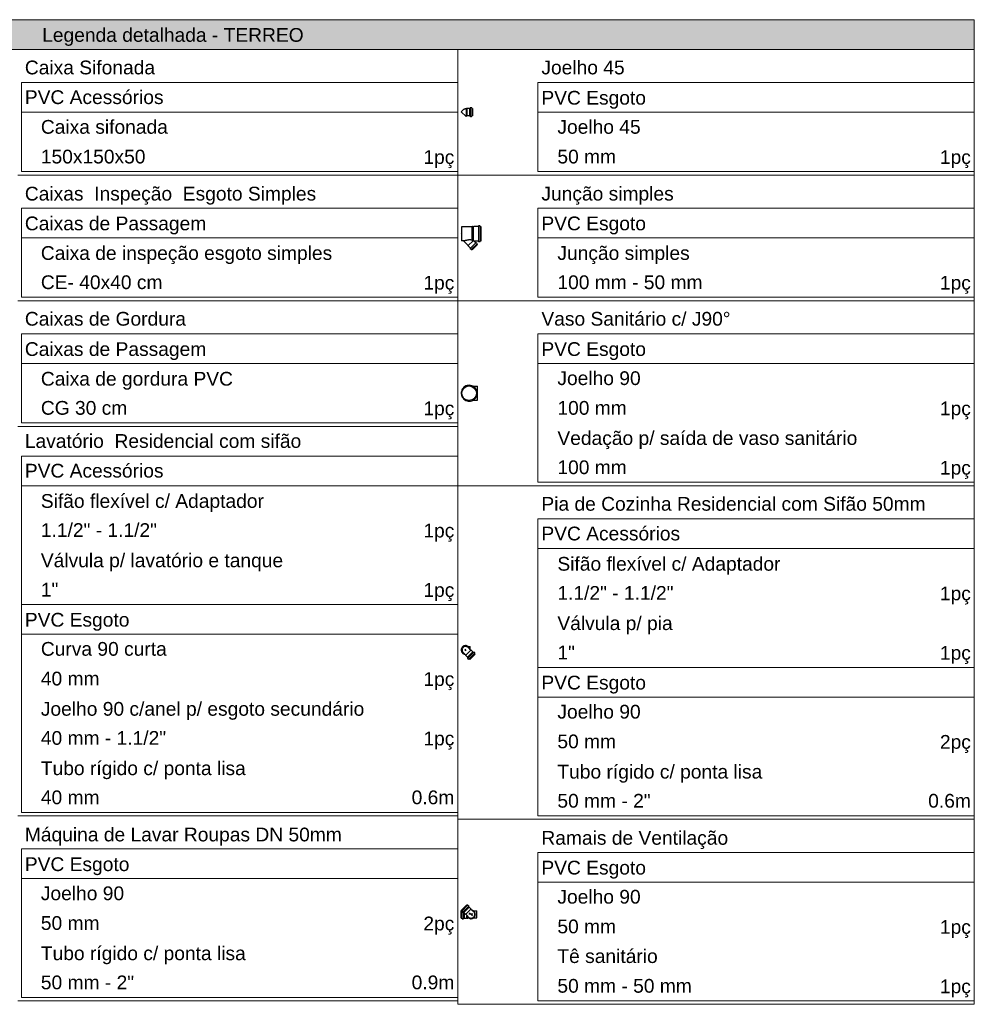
# Model space of a CAD drawing. Header units: millimetres. Extents: x -16331 to -10174, y -4135 to -3584.
# Tile 251 of 256: x -10368 to -10357, y -3915 to -3903. Entities that reach past the tile are written whole.
import ezdxf

# ---------------------------------------------------------------- set-up
doc = ezdxf.new("R2010")
doc.units = ezdxf.units.MM
doc.layers.add('DI-Hachuras Tabelas', color=251, linetype='Continuous', lineweight=0)
doc.layers.add('DI-Tabelas', color=7, linetype='Continuous', lineweight=5)
doc.layers.add('Simbolos', color=7, linetype='Continuous')
doc.layers.add('Simbolos_int', color=8, linetype='Continuous')
doc.styles.add('Arial', font='arial.ttf', dxfattribs={"height": 100})

msp = doc.modelspace()

# ---------------------------------------------------------------- hatches: boundary and pattern name
at = {"layer": 'DI-Hachuras Tabelas', "linetype": 'Continuous'}
msp.add_hatch(color=253, dxfattribs=at).paths.add_polyline_path([(-10374.5689, -3903.384), (-10356.5311, -3903.384), (-10356.5311, -3903.7296), (-10374.5689, -3903.7296)])

# ---------------------------------------------------------------- linework, layer by layer
at = {"layer": 'DI-Hachuras Tabelas'}
msp.add_lwpolyline([(-10368.5563, -3903.384), (-10356.5311, -3903.384), (-10356.5311, -3903.7296), (-10374.5689, -3903.7296), (-10374.5689, -3903.384)], dxfattribs=at)
at = {"layer": 'DI-Tabelas'}
for p, q in [((-10374.5689, -3903.384), (-10356.5311, -3903.384)), ((-10356.5311, -3903.384), (-10356.5311, -3903.7296)), ((-10356.5311, -3903.7296), (-10374.5689, -3903.7296)), ((-10362.5437, -3903.7296), (-10362.5437, -3905.192)), ((-10362.5437, -3905.192), (-10362.5437, -3903.7296)), ((-10356.5311, -3903.7296), (-10356.5311, -3905.192)), ((-10356.5311, -3907.6112), (-10356.5311, -3903.7296)), ((-10362.5437, -3904.1152), (-10367.623, -3904.1152)), ((-10367.623, -3904.4608), (-10367.623, -3904.1152)), ((-10362.5437, -3904.1152), (-10362.5437, -3904.4608)), ((-10356.5311, -3904.1152), (-10361.6103, -3904.1152)), ((-10361.6103, -3904.4608), (-10361.6103, -3904.1152)), ((-10356.5311, -3904.1152), (-10356.5311, -3904.4608)), ((-10362.5437, -3904.4608), (-10367.623, -3904.4608)), ((-10367.623, -3904.8064), (-10367.623, -3904.4608)), ((-10362.5437, -3904.4608), (-10362.5437, -3904.8064)), ((-10356.5311, -3904.4608), (-10361.6103, -3904.4608)), ((-10361.6103, -3904.8064), (-10361.6103, -3904.4608)), ((-10356.5311, -3904.4608), (-10356.5311, -3904.8064)), ((-10367.623, -3905.152), (-10367.623, -3904.8064)), ((-10362.5437, -3904.8064), (-10362.5437, -3905.152)), ((-10361.6103, -3905.152), (-10361.6103, -3904.8064)), ((-10356.5311, -3904.8064), (-10356.5311, -3905.152)), ((-10363.0601, -3905.152), (-10367.623, -3905.152)), ((-10362.5437, -3905.152), (-10363.0601, -3905.152)), ((-10357.0475, -3905.152), (-10361.6103, -3905.152)), ((-10356.5311, -3905.152), (-10357.0475, -3905.152)), ((-10362.5437, -3905.192), (-10367.663, -3905.192)), ((-10362.5437, -3905.192), (-10362.5437, -3906.6544)), ((-10361.6503, -3905.192), (-10362.5437, -3905.192)), ((-10362.5437, -3906.6544), (-10362.5437, -3905.192)), ((-10356.5311, -3905.192), (-10361.6503, -3905.192)), ((-10356.5311, -3905.192), (-10356.5311, -3906.6544)), ((-10362.5437, -3905.5776), (-10367.623, -3905.5776)), ((-10367.623, -3905.9232), (-10367.623, -3905.5776)), ((-10362.5437, -3905.5776), (-10362.5437, -3905.9232)), ((-10356.5311, -3905.5776), (-10361.6103, -3905.5776)), ((-10361.6103, -3905.9232), (-10361.6103, -3905.5776)), ((-10356.5311, -3905.5776), (-10356.5311, -3905.9232)), ((-10362.5437, -3905.9232), (-10367.623, -3905.9232)), ((-10367.623, -3906.2688), (-10367.623, -3905.9232)), ((-10362.5437, -3905.9232), (-10362.5437, -3906.2688)), ((-10356.5311, -3905.9232), (-10361.6103, -3905.9232)), ((-10361.6103, -3906.2688), (-10361.6103, -3905.9232)), ((-10356.5311, -3905.9232), (-10356.5311, -3906.2688)), ((-10367.623, -3906.6144), (-10367.623, -3906.2688)), ((-10362.5437, -3906.2688), (-10362.5437, -3906.6144)), ((-10361.6103, -3906.6144), (-10361.6103, -3906.2688)), ((-10356.5311, -3906.2688), (-10356.5311, -3906.6144)), ((-10362.5437, -3906.6544), (-10367.663, -3906.6544)), ((-10363.8889, -3906.6144), (-10367.623, -3906.6144)), ((-10362.5437, -3906.6144), (-10363.8889, -3906.6144)), ((-10362.5437, -3906.6544), (-10362.5437, -3908.1168)), ((-10361.6503, -3906.6544), (-10362.5437, -3906.6544)), ((-10361.6503, -3906.6544), (-10362.5437, -3906.6544)), ((-10362.5437, -3908.808), (-10362.5437, -3906.6544)), ((-10356.5311, -3906.6544), (-10361.6503, -3906.6544)), ((-10356.5311, -3906.6544), (-10361.6503, -3906.6544)), ((-10357.0475, -3906.6144), (-10361.6103, -3906.6144)), ((-10356.5311, -3906.6144), (-10357.0475, -3906.6144)), ((-10356.5311, -3906.6544), (-10356.5311, -3908.808)), ((-10362.5437, -3907.04), (-10367.623, -3907.04)), ((-10367.623, -3907.3856), (-10367.623, -3907.04)), ((-10362.5437, -3907.04), (-10362.5437, -3907.3856)), ((-10356.5311, -3907.04), (-10361.6103, -3907.04)), ((-10361.6103, -3907.3856), (-10361.6103, -3907.04)), ((-10356.5311, -3907.04), (-10356.5311, -3907.3856)), ((-10356.5311, -3907.04), (-10356.5311, -3907.3856)), ((-10362.5437, -3907.3856), (-10367.623, -3907.3856)), ((-10367.623, -3907.7312), (-10367.623, -3907.3856)), ((-10362.5437, -3907.3856), (-10362.5437, -3907.7312)), ((-10356.5311, -3907.3856), (-10361.6103, -3907.3856)), ((-10361.6103, -3907.7312), (-10361.6103, -3907.3856)), ((-10356.5311, -3907.3856), (-10356.5311, -3907.7312)), ((-10356.5311, -3907.3856), (-10356.5311, -3907.7312)), ((-10367.623, -3908.0768), (-10367.623, -3907.7312)), ((-10362.5437, -3907.7312), (-10362.5437, -3908.0768)), ((-10361.6103, -3908.0768), (-10361.6103, -3907.7312)), ((-10356.5311, -3907.7312), (-10356.5311, -3908.0768)), ((-10356.5311, -3907.7312), (-10356.5311, -3908.0768)), ((-10362.5437, -3908.1168), (-10367.663, -3908.1168)), ((-10363.4785, -3908.0768), (-10367.623, -3908.0768)), ((-10362.5437, -3908.0768), (-10363.4785, -3908.0768)), ((-10362.5437, -3908.0768), (-10362.5437, -3912.6496)), ((-10361.6103, -3908.4224), (-10361.6103, -3908.0768)), ((-10356.5311, -3908.0768), (-10356.5311, -3908.4224)), ((-10356.5311, -3908.0768), (-10356.5311, -3908.4224)), ((-10362.5437, -3908.4624), (-10367.623, -3908.4624)), ((-10367.623, -3908.808), (-10367.623, -3908.4624)), ((-10361.6103, -3908.768), (-10361.6103, -3908.4224)), ((-10356.5311, -3908.4224), (-10356.5311, -3908.768)), ((-10356.5311, -3908.4224), (-10356.5311, -3908.768)), ((-10362.5437, -3908.808), (-10367.623, -3908.808)), ((-10367.623, -3909.1536), (-10367.623, -3908.808)), ((-10361.6503, -3908.808), (-10362.5437, -3908.808)), ((-10356.5311, -3908.808), (-10361.6503, -3908.808)), ((-10358.2659, -3908.768), (-10361.6103, -3908.768)), ((-10356.5311, -3908.768), (-10358.2659, -3908.768)), ((-10356.5311, -3908.768), (-10356.5311, -3909.1136)), ((-10356.5311, -3913.3408), (-10356.5311, -3908.768)), ((-10356.5311, -3908.808), (-10356.5311, -3912.6896)), ((-10367.623, -3909.4992), (-10367.623, -3909.1536)), ((-10356.5311, -3909.1936), (-10361.6103, -3909.1936)), ((-10361.6103, -3909.5392), (-10361.6103, -3909.1936)), ((-10356.5311, -3909.1936), (-10356.5311, -3909.5392)), ((-10367.623, -3909.8448), (-10367.623, -3909.4992)), ((-10356.5311, -3909.5392), (-10361.6103, -3909.5392)), ((-10361.6103, -3909.8848), (-10361.6103, -3909.5392)), ((-10356.5311, -3909.5392), (-10356.5311, -3909.8848)), ((-10367.623, -3910.1904), (-10367.623, -3909.8448)), ((-10361.6103, -3910.2304), (-10361.6103, -3909.8848)), ((-10356.5311, -3909.8848), (-10356.5311, -3910.2304)), ((-10364.1462, -3910.1904), (-10367.623, -3910.1904)), ((-10367.623, -3910.536), (-10367.623, -3910.1904)), ((-10362.5437, -3910.1904), (-10364.1462, -3910.1904)), ((-10361.6103, -3910.576), (-10361.6103, -3910.2304)), ((-10356.5311, -3910.2304), (-10356.5311, -3910.576)), ((-10362.5437, -3910.536), (-10367.623, -3910.536)), ((-10367.623, -3910.8816), (-10367.623, -3910.536)), ((-10361.6103, -3910.9216), (-10361.6103, -3910.576)), ((-10356.5311, -3910.576), (-10356.5311, -3910.9216)), ((-10367.623, -3911.2272), (-10367.623, -3910.8816)), ((-10358.4784, -3910.9216), (-10361.6103, -3910.9216)), ((-10361.6103, -3911.2672), (-10361.6103, -3910.9216)), ((-10356.5311, -3910.9216), (-10358.4784, -3910.9216)), ((-10356.5311, -3910.9216), (-10356.5311, -3911.2672)), ((-10367.623, -3911.5728), (-10367.623, -3911.2272)), ((-10362.5437, -3911.2272), (-10362.5437, -3911.5728)), ((-10356.5311, -3911.2672), (-10361.6103, -3911.2672)), ((-10361.6103, -3911.6128), (-10361.6103, -3911.2672)), ((-10356.5311, -3911.2672), (-10356.5311, -3911.6128)), ((-10367.623, -3911.9184), (-10367.623, -3911.5728)), ((-10362.5437, -3911.5728), (-10362.5437, -3911.9184)), ((-10361.6103, -3911.9584), (-10361.6103, -3911.6128)), ((-10356.5311, -3911.6128), (-10356.5311, -3911.9584)), ((-10367.623, -3912.264), (-10367.623, -3911.9184)), ((-10362.5437, -3911.9184), (-10362.5437, -3912.264)), ((-10361.6103, -3912.304), (-10361.6103, -3911.9584)), ((-10356.5311, -3911.9584), (-10356.5311, -3912.304)), ((-10367.623, -3912.6096), (-10367.623, -3912.264)), ((-10362.5437, -3912.264), (-10362.5437, -3912.6096)), ((-10361.6103, -3912.6496), (-10361.6103, -3912.304)), ((-10356.5311, -3912.304), (-10356.5311, -3912.6496)), ((-10364.1462, -3912.6096), (-10367.623, -3912.6096)), ((-10362.5437, -3912.6096), (-10364.1462, -3912.6096)), ((-10362.5437, -3912.6496), (-10367.663, -3912.6496)), ((-10362.5437, -3912.6496), (-10362.5437, -3914.8032)), ((-10361.6503, -3912.6896), (-10362.5437, -3912.6896)), ((-10362.5437, -3914.8432), (-10362.5437, -3912.6896)), ((-10356.5311, -3912.6896), (-10361.6503, -3912.6896)), ((-10358.4784, -3912.6496), (-10361.6103, -3912.6496)), ((-10356.5311, -3912.6496), (-10358.4784, -3912.6496)), ((-10356.5311, -3912.6896), (-10356.5311, -3914.8432)), ((-10362.5437, -3913.0352), (-10367.623, -3913.0352)), ((-10367.623, -3913.3808), (-10367.623, -3913.0352)), ((-10362.5437, -3913.0352), (-10362.5437, -3913.3808)), ((-10356.5311, -3913.0752), (-10361.6103, -3913.0752)), ((-10361.6103, -3913.4208), (-10361.6103, -3913.0752)), ((-10356.5311, -3913.0752), (-10356.5311, -3913.4208)), ((-10362.5437, -3913.3808), (-10367.623, -3913.3808)), ((-10367.623, -3913.7264), (-10367.623, -3913.3808)), ((-10362.5437, -3913.3808), (-10362.5437, -3913.7264)), ((-10356.5311, -3913.4208), (-10361.6103, -3913.4208)), ((-10361.6103, -3913.7664), (-10361.6103, -3913.4208)), ((-10356.5311, -3914.8032), (-10356.5311, -3913.3408)), ((-10356.5311, -3913.4208), (-10356.5311, -3913.7664)), ((-10367.623, -3914.072), (-10367.623, -3913.7264)), ((-10362.5437, -3913.7264), (-10362.5437, -3914.072)), ((-10361.6103, -3914.112), (-10361.6103, -3913.7664)), ((-10356.5311, -3913.7664), (-10356.5311, -3914.112)), ((-10367.623, -3914.4176), (-10367.623, -3914.072)), ((-10362.5437, -3914.072), (-10362.5437, -3914.4176)), ((-10361.6103, -3914.4576), (-10361.6103, -3914.112)), ((-10356.5311, -3914.112), (-10356.5311, -3914.4576)), ((-10362.5437, -3914.192), (-10362.5437, -3914.5376)), ((-10367.623, -3914.7632), (-10367.623, -3914.4176)), ((-10362.5437, -3914.4176), (-10362.5437, -3914.7632)), ((-10361.6103, -3914.8032), (-10361.6103, -3914.4576)), ((-10356.5311, -3914.4576), (-10356.5311, -3914.8032)), ((-10362.5437, -3914.8032), (-10367.663, -3914.8032)), ((-10364.207, -3914.7632), (-10367.623, -3914.7632)), ((-10362.5437, -3914.7632), (-10364.207, -3914.7632)), ((-10357.0475, -3914.8032), (-10361.6103, -3914.8032)), ((-10356.5311, -3914.8032), (-10357.0475, -3914.8032)), ((-10361.6503, -3914.8432), (-10362.5437, -3914.8432)), ((-10356.5311, -3914.8432), (-10361.6503, -3914.8432))]:
    msp.add_line(p, q, dxfattribs=at)
at = {"layer": 'Simbolos'}
for p, q in [((-10362.4896, -3904.4408), (-10362.5037, -3904.4549)), ((-10362.4465, -3904.4197), (-10362.4463, -3904.4173)), ((-10362.4416, -3904.4173), (-10362.4463, -3904.4173)), ((-10362.4414, -3904.4197), (-10362.4416, -3904.4173)), ((-10362.4372, -3904.4197), (-10362.4414, -3904.4197)), ((-10362.4343, -3904.4168), (-10362.4372, -3904.4197)), ((-10362.4074, -3904.4168), (-10362.4343, -3904.4168)), ((-10362.4071, -3904.4165), (-10362.4074, -3904.4168)), ((-10362.3996, -3904.4165), (-10362.4071, -3904.4165)), ((-10362.3977, -3904.4108), (-10362.398, -3904.415)), ((-10362.3821, -3904.4093), (-10362.3961, -3904.4093)), ((-10362.3805, -3904.4105), (-10362.3792, -3904.4153)), ((-10362.3707, -3904.4165), (-10362.3777, -3904.4165)), ((-10362.3707, -3904.4165), (-10362.3707, -3904.504)), ((-10362.4372, -3904.5031), (-10362.4463, -3904.5122)), ((-10362.4343, -3904.5037), (-10362.4349, -3904.5031)), ((-10362.4074, -3904.5037), (-10362.4343, -3904.5037)), ((-10362.4071, -3904.504), (-10362.4074, -3904.5037)), ((-10362.3996, -3904.504), (-10362.4071, -3904.504)), ((-10362.3977, -3904.5097), (-10362.398, -3904.5054)), ((-10362.3821, -3904.5111), (-10362.3961, -3904.5111)), ((-10362.3805, -3904.5099), (-10362.3792, -3904.5052)), ((-10362.3707, -3904.504), (-10362.3777, -3904.504)), ((-10362.3756, -3905.7951), (-10362.5019, -3905.7951)), ((-10362.5019, -3905.7951), (-10362.5019, -3905.9576)), ((-10362.3756, -3905.7951), (-10362.3754, -3905.7927)), ((-10362.3707, -3905.7927), (-10362.3754, -3905.7927)), ((-10362.3705, -3905.7951), (-10362.3707, -3905.7927)), ((-10362.3605, -3905.7951), (-10362.3705, -3905.7951)), ((-10362.3566, -3905.7911), (-10362.3605, -3905.7951)), ((-10362.3057, -3905.7911), (-10362.3566, -3905.7911)), ((-10362.3037, -3905.7855), (-10362.3041, -3905.7897)), ((-10362.287, -3905.7841), (-10362.3022, -3905.7841)), ((-10362.2855, -3905.7853), (-10362.2842, -3905.7899)), ((-10362.2756, -3905.7911), (-10362.2827, -3905.7911)), ((-10362.2756, -3905.7911), (-10362.2756, -3905.9615)), ((-10362.4947, -3905.8763), (-10362.5037, -3905.8763)), ((-10362.4973, -3905.8798), (-10362.5036, -3905.8735)), ((-10362.4764, -3905.9576), (-10362.5019, -3905.9576)), ((-10362.4211, -3906.013), (-10362.4764, -3905.9576)), ((-10362.3349, -3905.9799), (-10362.3506, -3905.9643)), ((-10362.3057, -3905.9615), (-10362.3494, -3905.9615)), ((-10362.3295, -3905.9773), (-10362.3327, -3905.98)), ((-10362.3178, -3905.9877), (-10362.3277, -3905.9778)), ((-10362.3037, -3905.9671), (-10362.3041, -3905.963)), ((-10362.287, -3905.9686), (-10362.3022, -3905.9686)), ((-10362.2855, -3905.9674), (-10362.2842, -3905.9627)), ((-10362.2756, -3905.9615), (-10362.2827, -3905.9615)), ((-10362.4211, -3906.0175), (-10362.4211, -3906.013)), ((-10362.3967, -3906.0418), (-10362.4211, -3906.0175)), ((-10362.3994, -3906.0472), (-10362.3967, -3906.044)), ((-10362.3894, -3906.0593), (-10362.3993, -3906.0494)), ((-10362.3874, -3906.0595), (-10362.3832, -3906.0571)), ((-10362.3763, -3906.0623), (-10362.3812, -3906.0574)), ((-10362.3148, -3906.0008), (-10362.3763, -3906.0623)), ((-10362.3175, -3905.9897), (-10362.32, -3905.9939)), ((-10362.3148, -3906.0008), (-10362.3198, -3905.9959)), ((-10362.3678, -3907.6499), (-10362.3154, -3907.6499)), ((-10362.3678, -3907.8125), (-10362.3154, -3907.8125)), ((-10362.4221, -3910.6786), (-10362.3979, -3910.6786)), ((-10362.4493, -3910.78), (-10362.4779, -3910.7514)), ((-10362.4493, -3910.7841), (-10362.4493, -3910.78)), ((-10362.4303, -3910.8031), (-10362.4493, -3910.7841)), ((-10362.3919, -3910.7227), (-10362.4205, -3910.6941)), ((-10362.3426, -3910.7674), (-10362.4045, -3910.8293)), ((-10362.3878, -3910.7227), (-10362.3919, -3910.7227)), ((-10362.3688, -3910.7417), (-10362.3878, -3910.7227)), ((-10362.3684, -3910.7417), (-10362.3688, -3910.7417)), ((-10362.3631, -3910.747), (-10362.3684, -3910.7417)), ((-10362.3577, -3910.7443), (-10362.3609, -3910.7471)), ((-10362.3456, -3910.7544), (-10362.3555, -3910.7444)), ((-10362.3454, -3910.7563), (-10362.3478, -3910.7605)), ((-10362.3426, -3910.7674), (-10362.3476, -3910.7625)), ((-10362.4303, -3910.8035), (-10362.4303, -3910.8031)), ((-10362.425, -3910.8088), (-10362.4303, -3910.8035)), ((-10362.4276, -3910.8142), (-10362.4249, -3910.811)), ((-10362.4176, -3910.8263), (-10362.4275, -3910.8164)), ((-10362.4157, -3910.8266), (-10362.4114, -3910.8241)), ((-10362.4045, -3910.8293), (-10362.4095, -3910.8244)), ((-10362.5037, -3913.8398), (-10362.5037, -3913.7523)), ((-10362.5037, -3913.7523), (-10362.4967, -3913.7523)), ((-10362.5001, -3913.7478), (-10362.4382, -3913.6859)), ((-10362.5001, -3913.7478), (-10362.4951, -3913.7527)), ((-10362.4973, -3913.7589), (-10362.4949, -3913.7546)), ((-10362.4971, -3913.7608), (-10362.4872, -3913.7707)), ((-10362.485, -3913.7708), (-10362.4818, -3913.7681)), ((-10362.4796, -3913.7682), (-10362.4743, -3913.7735)), ((-10362.4743, -3913.7735), (-10362.4739, -3913.7735)), ((-10362.4739, -3913.7735), (-10362.4549, -3913.7925)), ((-10362.4382, -3913.6859), (-10362.4332, -3913.6908)), ((-10362.427, -3913.6886), (-10362.4313, -3913.6911)), ((-10362.4251, -3913.6888), (-10362.4152, -3913.6988)), ((-10362.4151, -3913.7009), (-10362.4178, -3913.7042)), ((-10362.4177, -3913.7063), (-10362.4124, -3913.7116)), ((-10362.4124, -3913.7116), (-10362.4124, -3913.7121)), ((-10362.4124, -3913.7121), (-10362.3934, -3913.7311)), ((-10362.3934, -3913.7311), (-10362.3934, -3913.7351)), ((-10362.3934, -3913.7351), (-10362.3728, -3913.7557)), ((-10362.3592, -3913.7555), (-10362.3229, -3913.7555)), ((-10362.5037, -3913.8398), (-10362.4967, -3913.8398)), ((-10362.4939, -3913.8457), (-10362.4952, -3913.841)), ((-10362.4923, -3913.8469), (-10362.4783, -3913.8469)), ((-10362.4767, -3913.8454), (-10362.4764, -3913.8412)), ((-10362.4748, -3913.8398), (-10362.4673, -3913.8398)), ((-10362.4673, -3913.8398), (-10362.4669, -3913.8395)), ((-10362.4669, -3913.8395), (-10362.4401, -3913.8395)), ((-10362.4549, -3913.7925), (-10362.4508, -3913.7925)), ((-10362.4508, -3913.7925), (-10362.4302, -3913.8131)), ((-10362.4401, -3913.8395), (-10362.4372, -3913.8366)), ((-10362.4372, -3913.8366), (-10362.4206, -3913.8366)), ((-10362.433, -3913.8366), (-10362.4328, -3913.839)), ((-10362.4328, -3913.839), (-10362.4281, -3913.839)), ((-10362.4279, -3913.8366), (-10362.4281, -3913.839)), ((-10362.3592, -3913.8366), (-10362.3229, -3913.8366))]:
    msp.add_line(p, q, dxfattribs=at)
for points in [[(-10362.4465, -3904.4197), (-10362.4518, -3904.4206), (-10362.4571, -3904.4219), (-10362.4623, -3904.4235), (-10362.4673, -3904.4256), (-10362.4722, -3904.4279), (-10362.4769, -3904.4307), (-10362.4813, -3904.4337), (-10362.4856, -3904.4371), (-10362.4896, -3904.4408)], [(-10362.3996, -3904.4165), (-10362.3994, -3904.4164), (-10362.3991, -3904.4164), (-10362.3989, -3904.4163), (-10362.3987, -3904.4161), (-10362.3985, -3904.416), (-10362.3983, -3904.4157), (-10362.3982, -3904.4155), (-10362.3981, -3904.4153), (-10362.398, -3904.415)], [(-10362.3961, -3904.4093), (-10362.3963, -3904.4094), (-10362.3966, -3904.4094), (-10362.3968, -3904.4095), (-10362.3971, -3904.4097), (-10362.3972, -3904.4099), (-10362.3974, -3904.4101), (-10362.3975, -3904.4103), (-10362.3976, -3904.4106), (-10362.3977, -3904.4108)], [(-10362.3805, -3904.4105), (-10362.3806, -3904.4103), (-10362.3807, -3904.4101), (-10362.3808, -3904.4099), (-10362.381, -3904.4098), (-10362.3812, -3904.4096), (-10362.3814, -3904.4095), (-10362.3816, -3904.4094), (-10362.3818, -3904.4094), (-10362.3821, -3904.4093)], [(-10362.3792, -3904.4153), (-10362.3792, -3904.4155), (-10362.379, -3904.4157), (-10362.3789, -3904.4159), (-10362.3787, -3904.4161), (-10362.3786, -3904.4162), (-10362.3784, -3904.4163), (-10362.3781, -3904.4164), (-10362.3779, -3904.4165), (-10362.3777, -3904.4165)], [(-10362.4349, -3904.5031), (-10362.4351, -3904.5029), (-10362.4354, -3904.5028), (-10362.4356, -3904.5027), (-10362.4359, -3904.5026), (-10362.4362, -3904.5026), (-10362.4365, -3904.5027), (-10362.4367, -3904.5028), (-10362.437, -3904.5029), (-10362.4372, -3904.5031)], [(-10362.398, -3904.5055), (-10362.3981, -3904.5052), (-10362.3982, -3904.5049), (-10362.3983, -3904.5047), (-10362.3985, -3904.5045), (-10362.3987, -3904.5043), (-10362.3989, -3904.5042), (-10362.3991, -3904.5041), (-10362.3994, -3904.504), (-10362.3996, -3904.504)], [(-10362.3977, -3904.5096), (-10362.3976, -3904.5099), (-10362.3975, -3904.5102), (-10362.3974, -3904.5104), (-10362.3972, -3904.5106), (-10362.3971, -3904.5108), (-10362.3968, -3904.5109), (-10362.3966, -3904.511), (-10362.3963, -3904.5111), (-10362.3961, -3904.5111)], [(-10362.3821, -3904.5111), (-10362.3818, -3904.5111), (-10362.3816, -3904.511), (-10362.3814, -3904.511), (-10362.3812, -3904.5108), (-10362.381, -3904.5107), (-10362.3808, -3904.5105), (-10362.3807, -3904.5103), (-10362.3806, -3904.5101), (-10362.3805, -3904.5099)], [(-10362.3777, -3904.504), (-10362.3779, -3904.504), (-10362.3781, -3904.5041), (-10362.3784, -3904.5041), (-10362.3786, -3904.5043), (-10362.3787, -3904.5044), (-10362.3789, -3904.5046), (-10362.379, -3904.5047), (-10362.3792, -3904.505), (-10362.3792, -3904.5052)], [(-10362.3057, -3905.7911), (-10362.3054, -3905.7911), (-10362.3052, -3905.791), (-10362.3049, -3905.7909), (-10362.3047, -3905.7908), (-10362.3045, -3905.7906), (-10362.3044, -3905.7904), (-10362.3042, -3905.7902), (-10362.3041, -3905.7899), (-10362.3041, -3905.7897)], [(-10362.3022, -3905.7841), (-10362.3024, -3905.7841), (-10362.3027, -3905.7842), (-10362.3029, -3905.7843), (-10362.3031, -3905.7844), (-10362.3033, -3905.7846), (-10362.3035, -3905.7848), (-10362.3036, -3905.785), (-10362.3037, -3905.7853), (-10362.3037, -3905.7856)], [(-10362.2855, -3905.7853), (-10362.2856, -3905.7851), (-10362.2857, -3905.7849), (-10362.2858, -3905.7847), (-10362.286, -3905.7845), (-10362.2861, -3905.7844), (-10362.2863, -3905.7842), (-10362.2866, -3905.7842), (-10362.2868, -3905.7841), (-10362.287, -3905.7841)], [(-10362.2842, -3905.7899), (-10362.2842, -3905.7902), (-10362.284, -3905.7904), (-10362.2839, -3905.7906), (-10362.2837, -3905.7907), (-10362.2836, -3905.7909), (-10362.2834, -3905.791), (-10362.2831, -3905.7911), (-10362.2829, -3905.7911), (-10362.2827, -3905.7911)], [(-10362.4751, -3905.9583), (-10362.4752, -3905.9582), (-10362.4753, -3905.9581), (-10362.4755, -3905.9579), (-10362.4756, -3905.9578), (-10362.4758, -3905.9578), (-10362.4759, -3905.9577), (-10362.4761, -3905.9577), (-10362.4763, -3905.9576), (-10362.4764, -3905.9576)], [(-10362.4381, -3905.9517), (-10362.4422, -3905.9523), (-10362.4463, -3905.953), (-10362.4505, -3905.9537), (-10362.4546, -3905.9544), (-10362.4587, -3905.9551), (-10362.4628, -3905.9559), (-10362.4669, -3905.9567), (-10362.471, -3905.9575), (-10362.4751, -3905.9583)], [(-10362.3929, -3905.9471), (-10362.3979, -3905.9467), (-10362.403, -3905.9465), (-10362.4081, -3905.9465), (-10362.4132, -3905.9468), (-10362.4182, -3905.9473), (-10362.4233, -3905.948), (-10362.4282, -3905.949), (-10362.4332, -3905.9502), (-10362.4381, -3905.9517)], [(-10362.3508, -3905.9624), (-10362.3552, -3905.96), (-10362.3597, -3905.9577), (-10362.3642, -3905.9556), (-10362.3688, -3905.9537), (-10362.3735, -3905.952), (-10362.3783, -3905.9505), (-10362.3831, -3905.9492), (-10362.388, -3905.948), (-10362.3929, -3905.9471)], [(-10362.3494, -3905.9615), (-10362.3496, -3905.9615), (-10362.3498, -3905.9616), (-10362.35, -3905.9617), (-10362.3502, -3905.9617), (-10362.3504, -3905.9619), (-10362.3506, -3905.962), (-10362.3507, -3905.9622), (-10362.3508, -3905.9623), (-10362.3509, -3905.9625), (-10362.351, -3905.9627), (-10362.351, -3905.9629), (-10362.351, -3905.9631), (-10362.351, -3905.9633), (-10362.351, -3905.9635), (-10362.3509, -3905.9637), (-10362.3508, -3905.9639), (-10362.3507, -3905.9641), (-10362.3506, -3905.9643)], [(-10362.3349, -3905.9799), (-10362.3347, -3905.9801), (-10362.3344, -3905.9803), (-10362.3342, -3905.9803), (-10362.3339, -3905.9804), (-10362.3337, -3905.9804), (-10362.3334, -3905.9804), (-10362.3332, -3905.9803), (-10362.3329, -3905.9802), (-10362.3327, -3905.98)], [(-10362.3277, -3905.9778), (-10362.3279, -3905.9777), (-10362.3281, -3905.9775), (-10362.3284, -3905.9774), (-10362.3286, -3905.9774), (-10362.3289, -3905.9774), (-10362.3292, -3905.9774), (-10362.3294, -3905.9775), (-10362.3297, -3905.9776), (-10362.3299, -3905.9777)], [(-10362.3041, -3905.963), (-10362.3041, -3905.9627), (-10362.3042, -3905.9625), (-10362.3044, -3905.9623), (-10362.3045, -3905.962), (-10362.3047, -3905.9619), (-10362.3049, -3905.9617), (-10362.3052, -3905.9616), (-10362.3054, -3905.9616), (-10362.3057, -3905.9615)], [(-10362.3037, -3905.9671), (-10362.3037, -3905.9674), (-10362.3036, -3905.9676), (-10362.3035, -3905.9679), (-10362.3033, -3905.9681), (-10362.3031, -3905.9682), (-10362.3029, -3905.9684), (-10362.3027, -3905.9685), (-10362.3024, -3905.9686), (-10362.3022, -3905.9686)], [(-10362.287, -3905.9686), (-10362.2868, -3905.9686), (-10362.2866, -3905.9685), (-10362.2863, -3905.9684), (-10362.2861, -3905.9683), (-10362.286, -3905.9682), (-10362.2858, -3905.968), (-10362.2857, -3905.9678), (-10362.2856, -3905.9676), (-10362.2855, -3905.9674)], [(-10362.2827, -3905.9615), (-10362.2829, -3905.9616), (-10362.2831, -3905.9616), (-10362.2834, -3905.9617), (-10362.2836, -3905.9618), (-10362.2837, -3905.9619), (-10362.2839, -3905.9621), (-10362.284, -3905.9623), (-10362.2842, -3905.9625), (-10362.2842, -3905.9627)], [(-10362.3994, -3906.0472), (-10362.3995, -3906.0474), (-10362.3996, -3906.0477), (-10362.3997, -3906.0479), (-10362.3997, -3906.0482), (-10362.3997, -3906.0485), (-10362.3997, -3906.0487), (-10362.3996, -3906.049), (-10362.3994, -3906.0492), (-10362.3993, -3906.0494)], [(-10362.3967, -3906.044), (-10362.3965, -3906.0438), (-10362.3964, -3906.0436), (-10362.3963, -3906.0433), (-10362.3963, -3906.043), (-10362.3963, -3906.0428), (-10362.3964, -3906.0425), (-10362.3964, -3906.0423), (-10362.3966, -3906.042), (-10362.3968, -3906.0418)], [(-10362.3894, -3906.0593), (-10362.3892, -3906.0595), (-10362.389, -3906.0596), (-10362.3888, -3906.0597), (-10362.3885, -3906.0597), (-10362.3883, -3906.0598), (-10362.3881, -3906.0598), (-10362.3879, -3906.0597), (-10362.3876, -3906.0597), (-10362.3874, -3906.0596)], [(-10362.3812, -3906.0573), (-10362.3814, -3906.0572), (-10362.3816, -3906.0571), (-10362.3818, -3906.057), (-10362.382, -3906.0569), (-10362.3823, -3906.0569), (-10362.3825, -3906.0569), (-10362.3827, -3906.0569), (-10362.383, -3906.057), (-10362.3832, -3906.0571)], [(-10362.32, -3905.9939), (-10362.3201, -3905.9941), (-10362.3202, -3905.9944), (-10362.3202, -3905.9946), (-10362.3202, -3905.9948), (-10362.3202, -3905.9951), (-10362.3201, -3905.9953), (-10362.32, -3905.9955), (-10362.3199, -3905.9957), (-10362.3198, -3905.9959)], [(-10362.3175, -3905.9897), (-10362.3174, -3905.9895), (-10362.3174, -3905.9892), (-10362.3173, -3905.989), (-10362.3173, -3905.9888), (-10362.3174, -3905.9886), (-10362.3174, -3905.9883), (-10362.3175, -3905.9881), (-10362.3176, -3905.9879), (-10362.3178, -3905.9877)], [(-10362.3678, -3907.6499), (-10362.3807, -3907.6442), (-10362.3943, -3907.6405), (-10362.4083, -3907.639), (-10362.4224, -3907.6396), (-10362.4362, -3907.6423), (-10362.4494, -3907.6471), (-10362.4618, -3907.6539), (-10362.473, -3907.6625), (-10362.4827, -3907.6726), (-10362.4908, -3907.6842), (-10362.497, -3907.6968), (-10362.5013, -3907.7102), (-10362.5034, -3907.7241), (-10362.5034, -3907.7382), (-10362.5013, -3907.7521), (-10362.497, -3907.7656), (-10362.4908, -3907.7782), (-10362.4827, -3907.7897), (-10362.473, -3907.7999), (-10362.4618, -3907.8085), (-10362.4494, -3907.8152), (-10362.4362, -3907.82), (-10362.4224, -3907.8228), (-10362.4083, -3907.8234), (-10362.3943, -3907.8218), (-10362.3807, -3907.8182), (-10362.3678, -3907.8125)], [(-10362.3678, -3907.8125), (-10362.3584, -3907.8067), (-10362.3498, -3907.7998), (-10362.342, -3907.7919), (-10362.3353, -3907.7832), (-10362.3296, -3907.7737), (-10362.3251, -3907.7636), (-10362.3218, -3907.7531), (-10362.3199, -3907.7422), (-10362.3192, -3907.7312), (-10362.3199, -3907.7202), (-10362.3218, -3907.7093), (-10362.3251, -3907.6987), (-10362.3296, -3907.6886), (-10362.3353, -3907.6792), (-10362.342, -3907.6704), (-10362.3498, -3907.6626), (-10362.3584, -3907.6557), (-10362.3678, -3907.6499)], [(-10362.4205, -3910.6941), (-10362.4239, -3910.6902), (-10362.4277, -3910.6868), (-10362.432, -3910.684), (-10362.4366, -3910.6816), (-10362.4414, -3910.6799), (-10362.4464, -3910.6788), (-10362.4515, -3910.6783), (-10362.4566, -3910.6785), (-10362.4617, -3910.6793), (-10362.4666, -3910.6807), (-10362.4714, -3910.6827), (-10362.4758, -3910.6853), (-10362.4798, -3910.6885), (-10362.4835, -3910.6921), (-10362.4866, -3910.6962), (-10362.4892, -3910.7006), (-10362.4913, -3910.7053), (-10362.4927, -3910.7102), (-10362.4935, -3910.7153), (-10362.4937, -3910.7204), (-10362.4932, -3910.7255), (-10362.4921, -3910.7305), (-10362.4903, -3910.7354), (-10362.488, -3910.7399), (-10362.4851, -3910.7442), (-10362.4817, -3910.748), (-10362.4779, -3910.7514)], [(-10362.3631, -3910.747), (-10362.3629, -3910.7471), (-10362.3627, -3910.7473), (-10362.3624, -3910.7474), (-10362.3622, -3910.7474), (-10362.3619, -3910.7474), (-10362.3616, -3910.7474), (-10362.3614, -3910.7473), (-10362.3611, -3910.7472), (-10362.3609, -3910.747)], [(-10362.3555, -3910.7445), (-10362.3557, -3910.7443), (-10362.356, -3910.7441), (-10362.3562, -3910.744), (-10362.3565, -3910.744), (-10362.3567, -3910.744), (-10362.357, -3910.744), (-10362.3572, -3910.7441), (-10362.3575, -3910.7442), (-10362.3577, -3910.7444)], [(-10362.3478, -3910.7606), (-10362.3479, -3910.7608), (-10362.348, -3910.761), (-10362.348, -3910.7612), (-10362.348, -3910.7615), (-10362.348, -3910.7617), (-10362.3479, -3910.7619), (-10362.3478, -3910.7621), (-10362.3477, -3910.7623), (-10362.3476, -3910.7625)], [(-10362.3454, -3910.7563), (-10362.3453, -3910.7561), (-10362.3452, -3910.7559), (-10362.3452, -3910.7556), (-10362.3452, -3910.7554), (-10362.3452, -3910.7552), (-10362.3453, -3910.7549), (-10362.3453, -3910.7547), (-10362.3455, -3910.7545), (-10362.3456, -3910.7544)], [(-10362.4276, -3910.8142), (-10362.4277, -3910.8145), (-10362.4279, -3910.8147), (-10362.4279, -3910.815), (-10362.428, -3910.8152), (-10362.4279, -3910.8155), (-10362.4279, -3910.8157), (-10362.4278, -3910.816), (-10362.4277, -3910.8162), (-10362.4275, -3910.8164)], [(-10362.4249, -3910.811), (-10362.4247, -3910.8108), (-10362.4246, -3910.8106), (-10362.4246, -3910.8103), (-10362.4245, -3910.81), (-10362.4245, -3910.8098), (-10362.4246, -3910.8095), (-10362.4247, -3910.8093), (-10362.4248, -3910.8091), (-10362.425, -3910.8089)], [(-10362.4176, -3910.8263), (-10362.4174, -3910.8265), (-10362.4172, -3910.8266), (-10362.417, -3910.8267), (-10362.4168, -3910.8267), (-10362.4165, -3910.8268), (-10362.4163, -3910.8268), (-10362.4161, -3910.8267), (-10362.4159, -3910.8267), (-10362.4157, -3910.8266)], [(-10362.4095, -3910.8244), (-10362.4096, -3910.8242), (-10362.4098, -3910.8241), (-10362.41, -3910.824), (-10362.4103, -3910.8239), (-10362.4105, -3910.8239), (-10362.4107, -3910.8239), (-10362.411, -3910.8239), (-10362.4112, -3910.824), (-10362.4114, -3910.8241)], [(-10362.4973, -3913.7589), (-10362.4974, -3913.7591), (-10362.4975, -3913.7593), (-10362.4975, -3913.7595), (-10362.4975, -3913.7598), (-10362.4975, -3913.76), (-10362.4974, -3913.7602), (-10362.4974, -3913.7604), (-10362.4972, -3913.7606), (-10362.4971, -3913.7608)], [(-10362.4967, -3913.7523), (-10362.4966, -3913.7523), (-10362.4965, -3913.7522), (-10362.4964, -3913.7522), (-10362.4963, -3913.7522), (-10362.4962, -3913.7522), (-10362.4961, -3913.7521), (-10362.496, -3913.7521), (-10362.4959, -3913.752), (-10362.4958, -3913.752)], [(-10362.4949, -3913.7546), (-10362.4948, -3913.7544), (-10362.4947, -3913.7542), (-10362.4947, -3913.754), (-10362.4947, -3913.7537), (-10362.4947, -3913.7535), (-10362.4948, -3913.7533), (-10362.4949, -3913.7531), (-10362.495, -3913.7529), (-10362.4951, -3913.7527)], [(-10362.4872, -3913.7707), (-10362.487, -3913.7709), (-10362.4867, -3913.771), (-10362.4865, -3913.7711), (-10362.4862, -3913.7712), (-10362.486, -3913.7712), (-10362.4857, -3913.7711), (-10362.4854, -3913.7711), (-10362.4852, -3913.771), (-10362.485, -3913.7708)], [(-10362.4796, -3913.7682), (-10362.4798, -3913.768), (-10362.48, -3913.7679), (-10362.4803, -3913.7678), (-10362.4805, -3913.7677), (-10362.4808, -3913.7677), (-10362.4811, -3913.7678), (-10362.4813, -3913.7678), (-10362.4816, -3913.7679), (-10362.4818, -3913.7681)], [(-10362.4332, -3913.6908), (-10362.4331, -3913.6909), (-10362.4329, -3913.6911), (-10362.4326, -3913.6912), (-10362.4324, -3913.6912), (-10362.4322, -3913.6913), (-10362.432, -3913.6913), (-10362.4317, -3913.6912), (-10362.4315, -3913.6911), (-10362.4313, -3913.691)], [(-10362.4302, -3913.8131), (-10362.4273, -3913.8187), (-10362.4236, -3913.8239), (-10362.4193, -3913.8285), (-10362.4143, -3913.8324), (-10362.4088, -3913.8355), (-10362.4029, -3913.8378), (-10362.3967, -3913.8392), (-10362.3904, -3913.8398), (-10362.3841, -3913.8394), (-10362.3779, -3913.8381), (-10362.3719, -3913.8359), (-10362.3663, -3913.8329), (-10362.3613, -3913.8291), (-10362.3568, -3913.8246), (-10362.353, -3913.8196), (-10362.35, -3913.814), (-10362.3478, -3913.808), (-10362.3465, -3913.8018), (-10362.3461, -3913.7955), (-10362.3467, -3913.7892), (-10362.3481, -3913.783), (-10362.3504, -3913.7771), (-10362.3536, -3913.7716), (-10362.3574, -3913.7666), (-10362.362, -3913.7623), (-10362.3672, -3913.7586), (-10362.3728, -3913.7557)], [(-10362.4251, -3913.6889), (-10362.4253, -3913.6887), (-10362.4255, -3913.6886), (-10362.4257, -3913.6885), (-10362.4259, -3913.6884), (-10362.4262, -3913.6884), (-10362.4264, -3913.6884), (-10362.4266, -3913.6884), (-10362.4268, -3913.6885), (-10362.427, -3913.6886)], [(-10362.4178, -3913.7042), (-10362.418, -3913.7044), (-10362.4181, -3913.7046), (-10362.4182, -3913.7049), (-10362.4182, -3913.7051), (-10362.4182, -3913.7054), (-10362.4181, -3913.7056), (-10362.418, -3913.7059), (-10362.4179, -3913.7061), (-10362.4177, -3913.7063)], [(-10362.4151, -3913.7009), (-10362.4149, -3913.7007), (-10362.4148, -3913.7005), (-10362.4148, -3913.7002), (-10362.4147, -3913.7), (-10362.4147, -3913.6997), (-10362.4148, -3913.6994), (-10362.4149, -3913.6992), (-10362.415, -3913.699), (-10362.4152, -3913.6988)], [(-10362.4952, -3913.841), (-10362.4952, -3913.8407), (-10362.4953, -3913.8405), (-10362.4955, -3913.8403), (-10362.4956, -3913.8402), (-10362.4958, -3913.84), (-10362.496, -3913.8399), (-10362.4963, -3913.8398), (-10362.4965, -3913.8398), (-10362.4967, -3913.8398)], [(-10362.4939, -3913.8457), (-10362.4938, -3913.8459), (-10362.4937, -3913.8461), (-10362.4936, -3913.8463), (-10362.4934, -3913.8465), (-10362.4932, -3913.8466), (-10362.493, -3913.8467), (-10362.4928, -3913.8468), (-10362.4926, -3913.8469), (-10362.4923, -3913.8469)], [(-10362.4783, -3913.8469), (-10362.4781, -3913.8469), (-10362.4778, -3913.8468), (-10362.4776, -3913.8467), (-10362.4773, -3913.8466), (-10362.4772, -3913.8464), (-10362.477, -3913.8462), (-10362.4769, -3913.8459), (-10362.4768, -3913.8457), (-10362.4767, -3913.8454)], [(-10362.4748, -3913.8398), (-10362.475, -3913.8398), (-10362.4753, -3913.8399), (-10362.4755, -3913.84), (-10362.4757, -3913.8401), (-10362.4759, -3913.8403), (-10362.4761, -3913.8405), (-10362.4762, -3913.8407), (-10362.4763, -3913.841), (-10362.4764, -3913.8412)]]:
    msp.add_lwpolyline(points, dxfattribs=at)
at = {"layer": 'Simbolos_int'}
for p, q in [((-10362.4463, -3904.5122), (-10362.5037, -3904.4549)), ((-10362.4465, -3904.4197), (-10362.4465, -3904.5121)), ((-10362.4414, -3904.4197), (-10362.4414, -3904.5073)), ((-10362.4372, -3904.4197), (-10362.4372, -3904.5031)), ((-10362.4071, -3904.4165), (-10362.4071, -3904.504)), ((-10362.3982, -3904.4165), (-10362.3982, -3904.504)), ((-10362.3789, -3904.4165), (-10362.3789, -3904.504)), ((-10362.3756, -3905.9513), (-10362.3756, -3905.7951)), ((-10362.3705, -3905.9531), (-10362.3705, -3905.7951)), ((-10362.3605, -3905.9573), (-10362.3605, -3905.7951)), ((-10362.3042, -3905.7911), (-10362.3042, -3905.9615)), ((-10362.2839, -3905.7911), (-10362.2839, -3905.9615)), ((-10362.3638, -3905.9558), (-10362.4211, -3906.013)), ((-10362.3342, -3905.9814), (-10362.3961, -3906.0433)), ((-10362.3338, -3905.981), (-10362.3957, -3906.0429)), ((-10362.3206, -3905.995), (-10362.3825, -3906.0569)), ((-10362.3202, -3905.9946), (-10362.3821, -3906.0565)), ((-10362.3154, -3907.8125), (-10362.3154, -3907.6499)), ((-10362.3979, -3910.7167), (-10362.3979, -3910.6786)), ((-10362.4528, -3910.7191), (-10362.4629, -3910.7292)), ((-10362.4528, -3910.7191), (-10362.4613, -3910.7106)), ((-10362.4528, -3910.7191), (-10362.4458, -3910.7122)), ((-10362.4528, -3910.7191), (-10362.4447, -3910.7273)), ((-10362.4493, -3910.78), (-10362.3919, -3910.7227)), ((-10362.4303, -3910.8035), (-10362.3684, -3910.7417)), ((-10362.3621, -3910.748), (-10362.4239, -3910.8099)), ((-10362.3484, -3910.7616), (-10362.4103, -3910.8235)), ((-10362.4955, -3913.7557), (-10362.4955, -3913.7523)), ((-10362.4955, -3913.8398), (-10362.4955, -3913.7624)), ((-10362.4943, -3913.7535), (-10362.4324, -3913.6917)), ((-10362.4806, -3913.7672), (-10362.4188, -3913.7053)), ((-10362.4762, -3913.8398), (-10362.4762, -3913.7716)), ((-10362.4124, -3913.7116), (-10362.4743, -3913.7735)), ((-10362.3934, -3913.7351), (-10362.4508, -3913.7925)), ((-10362.3229, -3913.8366), (-10362.3229, -3913.7555)), ((-10362.4669, -3913.8395), (-10362.4669, -3913.7804)), ((-10362.4372, -3913.8366), (-10362.4372, -3913.8148)), ((-10362.3682, -3913.796), (-10362.4149, -3913.796)), ((-10362.3712, -3913.814), (-10362.4055, -3913.7797))]:
    msp.add_line(p, q, dxfattribs=at)
for points in [[(-10362.4024, -3910.7122), (-10362.4042, -3910.704), (-10362.4073, -3910.6963), (-10362.4117, -3910.6892), (-10362.4171, -3910.6828), (-10362.4236, -3910.6775), (-10362.4308, -3910.6733), (-10362.4386, -3910.6703), (-10362.4468, -3910.6686), (-10362.4551, -3910.6683), (-10362.4634, -3910.6694), (-10362.4714, -3910.6718), (-10362.4789, -3910.6755), (-10362.4857, -3910.6803), (-10362.4916, -3910.6862), (-10362.4965, -3910.693), (-10362.5001, -3910.7005), (-10362.5026, -3910.7085), (-10362.5036, -3910.7168), (-10362.5033, -3910.7252), (-10362.5016, -3910.7334), (-10362.4987, -3910.7412), (-10362.4944, -3910.7484), (-10362.4891, -3910.7548), (-10362.4828, -3910.7603), (-10362.4756, -3910.7646), (-10362.4679, -3910.7677), (-10362.4597, -3910.7696)], [(-10362.4403, -3913.803), (-10362.4385, -3913.8111), (-10362.4354, -3913.8189), (-10362.431, -3913.826), (-10362.4255, -3913.8323), (-10362.4191, -3913.8377), (-10362.4119, -3913.8419), (-10362.4041, -3913.8449), (-10362.3959, -3913.8465), (-10362.3876, -3913.8468), (-10362.3793, -3913.8458), (-10362.3713, -3913.8434), (-10362.3638, -3913.8397), (-10362.357, -3913.8348), (-10362.3511, -3913.8289), (-10362.3462, -3913.8221), (-10362.3425, -3913.8146), (-10362.3401, -3913.8066), (-10362.3391, -3913.7983), (-10362.3394, -3913.79), (-10362.341, -3913.7818), (-10362.344, -3913.774), (-10362.3482, -3913.7668), (-10362.3536, -3913.7604), (-10362.3599, -3913.7549), (-10362.367, -3913.7506), (-10362.3748, -3913.7474), (-10362.3829, -3913.7456)]]:
    msp.add_lwpolyline(points, dxfattribs=at)
msp.add_circle((-10362.4114, -3907.7312), 0.0852, dxfattribs=at)

# ---------------------------------------------------------------- texts
at = {"layer": 'DI-Tabelas', "char_height": 0.16, "line_spacing_factor": 0.6, "style": 'Arial'}
for s, insert, width, attachment_point in [('Legenda detalhada - TERREO', (-10365.8596, -3903.6896), 6.087561, 8), ('Caixa Sifonada', (-10367.583, -3904.0224), 3.031463, 7), ('Joelho 45', (-10361.5703, -3904.0224), 1.938293, 7), ('PVC Acessórios', (-10367.583, -3904.368), 3.230244, 7), ('PVC Esgoto', (-10361.5703, -3904.4208), 2.435366, 7), ('   Caixa sifonada', (-10367.583, -3904.7136), 3.329268, 7), ('   Joelho 45', (-10361.5703, -3904.7136), 2.310732, 7), ('   150x150x50', (-10367.583, -3905.0592), 2.808049, 7), ('1pç', (-10362.5837, -3905.112), 0.720732, 9), ('   50 mm', (-10361.5703, -3905.0592), 1.738537, 7), ('1pç', (-10356.5711, -3905.112), 0.720732, 9), ('Caixas  Inspeção  Esgoto Simples', (-10367.583, -3905.5376), 6.783171, 7), ('Junção simples', (-10361.5703, -3905.5376), 3.080976, 7), ('Caixas de Passagem', (-10367.583, -3905.8832), 4.224146, 7), ('PVC Esgoto', (-10361.5703, -3905.8832), 2.435366, 7), ('   Caixa de inspeção esgoto simples', (-10367.583, -3906.2288), 7.15561, 7), ('   Junção simples', (-10361.5703, -3906.2288), 3.453415, 7), ('   CE- 40x40 cm', (-10367.583, -3906.5216), 3.204634, 7), ('   100 mm - 50 mm', (-10361.5703, -3906.5216), 3.750244, 7), ('1pç', (-10362.5837, -3906.5744), 0.720732, 9), ('1pç', (-10356.5711, -3906.5744), 0.720732, 9), ('Caixas de Gordura', (-10367.583, -3906.9472), 3.751463, 7), ('Vaso Sanitário c/ J90%%d', (-10361.5703, -3906.9472), 4.387073, 7), ('Caixas de Passagem', (-10367.583, -3907.3456), 4.224146, 7), ('PVC Esgoto', (-10361.5703, -3907.3456), 2.435366, 7), ('   Caixa de gordura PVC', (-10367.583, -3907.6912), 4.844634, 7), ('   Joelho 90', (-10361.5703, -3907.6384), 2.310732, 7), ('   CG 30 cm', (-10367.583, -3907.984), 2.384634, 7), ('   100 mm', (-10361.5703, -3907.984), 1.987073, 7), ('1pç', (-10362.5837, -3908.0368), 0.720732, 9), ('1pç', (-10356.5711, -3908.0368), 0.720732, 9), ('Lavatório  Residencial com sifão', (-10367.583, -3908.3696), 6.434634, 7), ('   Vedação p/ saída de vaso sanitário', (-10361.5703, -3908.3824), 7.354634, 7), ('PVC Acessórios', (-10367.583, -3908.7152), 3.230244, 7), ('   100 mm', (-10361.5703, -3908.6752), 1.987073, 7), ('1pç', (-10356.5711, -3908.728), 0.720732, 9), ('   Sifão flexível c/ Adaptador', (-10367.583, -3909.1136), 5.565122, 7), ('Pia de Cozinha Residencial com Sifão 50mm', (-10361.5703, -3909.1008), 8.944146, 7), ('   1.1/2" - 1.1/2"', (-10367.583, -3909.4064), 3.074878, 7), ('1pç', (-10362.5837, -3909.4592), 0.720732, 9), ('PVC Acessórios', (-10361.5703, -3909.4464), 3.230244, 7), ('   Válvula p/ lavatório e tanque', (-10367.583, -3909.8048), 6.012439, 7), ('   Sifão flexível c/ Adaptador', (-10361.5703, -3909.8448), 5.565122, 7), ('   1"', (-10367.583, -3910.0976), 0.779756, 7), ('1pç', (-10362.5837, -3910.1504), 0.720732, 9), ('   1.1/2" - 1.1/2"', (-10361.5703, -3910.1376), 3.074878, 7), ('1pç', (-10356.5711, -3910.1904), 0.720732, 9), ('PVC Esgoto', (-10367.583, -3910.496), 2.435366, 7), ('   Válvula p/ pia', (-10361.5703, -3910.536), 3.055854, 7), ('   Curva 90 curta', (-10367.583, -3910.7888), 3.303902, 7), ('   1"', (-10361.5703, -3910.8288), 0.779756, 7), ('1pç', (-10356.5711, -3910.8816), 0.720732, 9), ('   40 mm', (-10367.583, -3911.1344), 1.738537, 7), ('1pç', (-10362.5837, -3911.1872), 0.720732, 9), ('PVC Esgoto', (-10361.5703, -3911.2272), 2.435366, 7), ('   Joelho 90 c/anel p/ esgoto secundário', (-10367.583, -3911.5328), 7.90122, 7), ('   Joelho 90', (-10361.5703, -3911.52), 2.310732, 7), ('   40 mm - 1.1/2"', (-10367.583, -3911.8256), 3.288293, 7), ('1pç', (-10362.5837, -3911.8784), 0.720732, 9), ('   50 mm', (-10361.5703, -3911.8656), 1.738537, 7), ('2pç', (-10356.5711, -3911.9184), 0.720732, 9), ('   Tubo rígido c/ ponta lisa', (-10367.583, -3912.224), 5.142439, 7), ('   Tubo rígido c/ ponta lisa', (-10361.5703, -3912.264), 5.142439, 7), ('   40 mm', (-10367.583, -3912.5168), 1.738537, 7), ('0.6m', (-10362.5837, -3912.5168), 0.993659, 9), ('   50 mm - 2"', (-10361.5703, -3912.5568), 2.542927, 7), ('0.6m', (-10356.5711, -3912.5568), 0.993659, 9), ('Máquina de Lavar Roupas DN 50mm', (-10367.583, -3912.9952), 7.37878, 7), ('Ramais de Ventilação', (-10361.5703, -3913.0352), 4.348049, 7), ('PVC Esgoto', (-10367.583, -3913.3408), 2.435366, 7), ('PVC Esgoto', (-10361.5703, -3913.3808), 2.435366, 7), ('   Joelho 90', (-10367.583, -3913.6336), 2.310732, 7), ('   Joelho 90', (-10361.5703, -3913.6736), 2.310732, 7), ('   50 mm', (-10367.583, -3913.9792), 1.738537, 7), ('2pç', (-10362.5837, -3914.032), 0.720732, 9), ('   50 mm', (-10361.5703, -3914.0192), 1.738537, 7), ('1pç', (-10356.5711, -3914.072), 0.720732, 9), ('   Tubo rígido c/ ponta lisa', (-10367.583, -3914.3776), 5.142439, 7), ('   Tê sanitário', (-10361.5703, -3914.3648), 2.707561, 7), ('   50 mm - 2"', (-10367.583, -3914.6704), 2.542927, 7), ('0.9m', (-10362.5837, -3914.6704), 0.993659, 9), ('   50 mm - 50 mm', (-10361.5703, -3914.7104), 3.501707, 7), ('1pç', (-10356.5711, -3914.7632), 0.720732, 9)]:
    msp.add_mtext(s, dxfattribs=dict(at, insert=insert, width=width, attachment_point=attachment_point))

doc.saveas('drawing.dxf')
